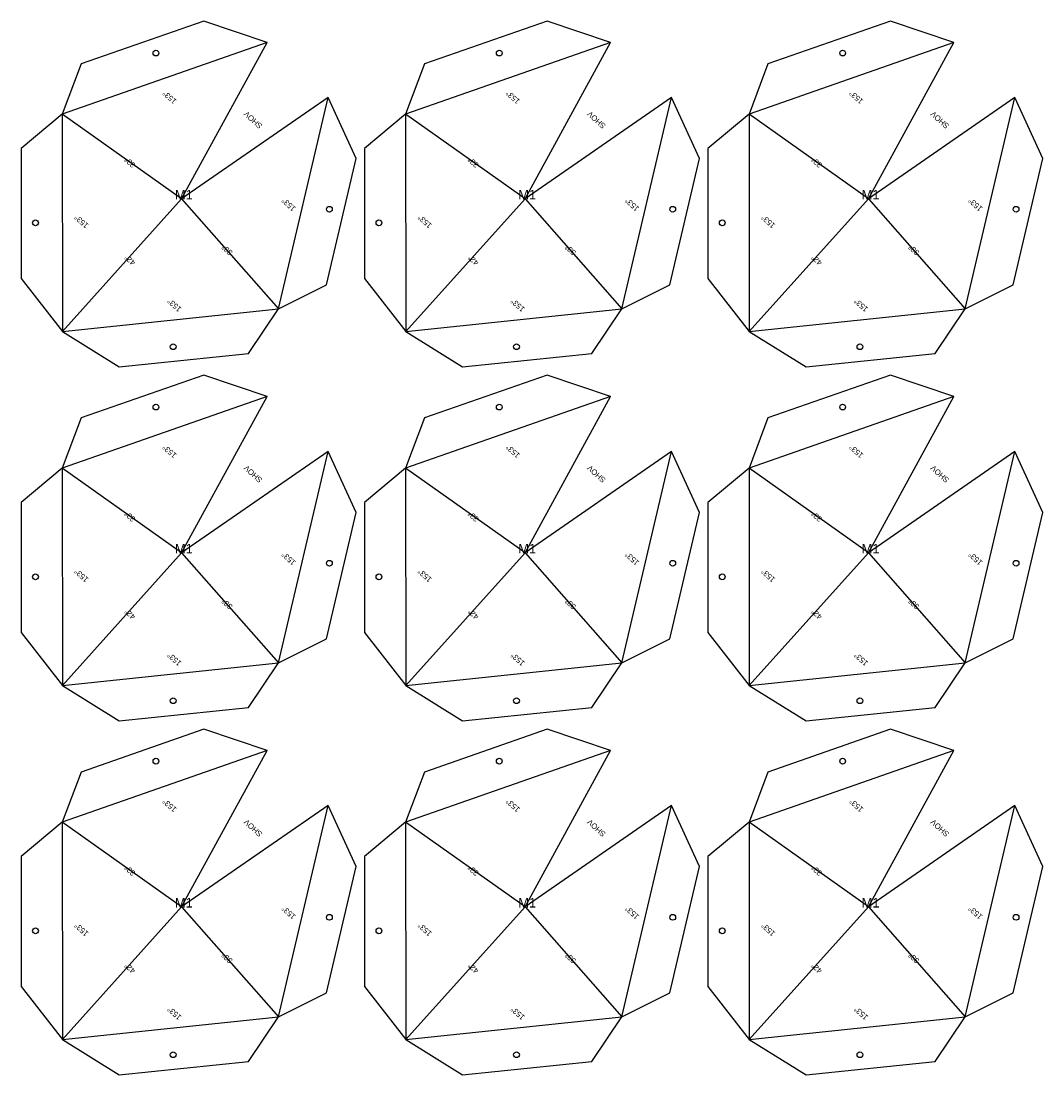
# Model space of a CAD drawing. Header units: millimetres. Extents: x 10 to 1253, y 10 to 2873.
# Tile 4 of 6: x 510 to 1253, y 1334 to 2101. Entities that reach past the tile are written whole.
import ezdxf

# ---------------------------------------------------------------- set-up
doc = ezdxf.new("R2010")
doc.units = ezdxf.units.MM
for name, color, linetype in [('BEND_OUT', 3, 'CONTINUOUS'), ('CUT', 1, 'CONTINUOUS'), ('MARK', 5, 'CONTINUOUS')]:
    doc.layers.add(name, color=color, linetype=linetype)

msp = doc.modelspace()

# ---------------------------------------------------------------- linework, layer by layer
at = {"layer": 'BEND_OUT'}
for p, q in [((688.908, 2084.899), (539.735, 2032.743)), ((938.781, 2084.899), (789.608, 2032.743)), ((1188.654, 2084.899), (1039.481, 2032.743)), ((696.982, 1891.157), (733.259, 2044.965)), ((946.855, 1891.157), (983.133, 2044.965)), ((1196.729, 1891.157), (1233.006, 2044.965)), ((626.612, 1971.116), (539.735, 2032.743)), ((539.735, 2032.743), (539.812, 1874.715)), ((876.485, 1971.116), (789.608, 2032.743)), ((789.608, 2032.743), (789.685, 1874.715)), ((1126.358, 1971.116), (1039.481, 2032.743)), ((1039.481, 2032.743), (1039.558, 1874.715)), ((626.612, 1971.116), (539.812, 1874.715)), ((626.612, 1971.116), (696.982, 1891.157)), ((876.485, 1971.116), (789.685, 1874.715)), ((876.485, 1971.116), (946.855, 1891.157)), ((1126.358, 1971.116), (1039.558, 1874.715)), ((1126.358, 1971.116), (1196.729, 1891.157)), ((539.812, 1874.715), (696.982, 1891.157)), ((789.685, 1874.715), (946.855, 1891.157)), ((1039.558, 1874.715), (1196.729, 1891.157)), ((688.908, 1827.271), (539.735, 1775.115)), ((938.781, 1827.271), (789.608, 1775.115)), ((1188.654, 1827.271), (1039.481, 1775.115)), ((696.982, 1633.529), (733.259, 1787.337)), ((946.855, 1633.529), (983.133, 1787.337)), ((1196.729, 1633.529), (1233.006, 1787.337)), ((626.612, 1713.488), (539.735, 1775.115)), ((539.735, 1775.115), (539.812, 1617.087)), ((876.485, 1713.488), (789.608, 1775.115)), ((789.608, 1775.115), (789.685, 1617.087)), ((1126.358, 1713.488), (1039.481, 1775.115)), ((1039.481, 1775.115), (1039.558, 1617.087)), ((626.612, 1713.488), (539.812, 1617.087)), ((626.612, 1713.488), (696.982, 1633.529)), ((876.485, 1713.488), (789.685, 1617.087)), ((876.485, 1713.488), (946.855, 1633.529)), ((1126.358, 1713.488), (1039.558, 1617.087)), ((1126.358, 1713.488), (1196.729, 1633.529)), ((539.812, 1617.087), (696.982, 1633.529)), ((789.685, 1617.087), (946.855, 1633.529)), ((1039.558, 1617.087), (1196.729, 1633.529)), ((688.908, 1569.643), (539.735, 1517.487)), ((938.781, 1569.643), (789.608, 1517.487)), ((1188.654, 1569.643), (1039.481, 1517.487)), ((696.982, 1375.901), (733.259, 1529.709)), ((946.855, 1375.901), (983.133, 1529.709)), ((1196.729, 1375.901), (1233.006, 1529.709)), ((626.612, 1455.86), (539.735, 1517.487)), ((539.735, 1517.487), (539.812, 1359.459)), ((876.485, 1455.86), (789.608, 1517.487)), ((789.608, 1517.487), (789.685, 1359.459)), ((1126.358, 1455.86), (1039.481, 1517.487)), ((1039.481, 1517.487), (1039.558, 1359.459)), ((626.612, 1455.86), (539.812, 1359.459)), ((626.612, 1455.86), (696.982, 1375.901)), ((876.485, 1455.86), (789.685, 1359.459)), ((876.485, 1455.86), (946.855, 1375.901)), ((1126.358, 1455.86), (1039.558, 1359.459)), ((1126.358, 1455.86), (1196.729, 1375.901)), ((539.812, 1359.459), (696.982, 1375.901)), ((789.685, 1359.459), (946.855, 1375.901)), ((1039.558, 1359.459), (1196.729, 1375.901))]:
    msp.add_line(p, q, dxfattribs=at)
at = {"layer": 'CUT'}
for points in [[(626.612, 1971.116), (688.908, 2084.899), (642.664, 2100.511), (553.432, 2069.313), (539.735, 2032.743), (509.747, 2007.729), (509.793, 1913.2), (539.812, 1874.715), (581.224, 1848.884), (675.239, 1858.719), (696.982, 1891.157), (731.92, 1908.602), (753.62, 2000.606), (733.259, 2044.965)], [(876.485, 1971.116), (938.781, 2084.899), (892.537, 2100.511), (803.306, 2069.313), (789.608, 2032.743), (759.62, 2007.729), (759.666, 1913.2), (789.685, 1874.715), (831.097, 1848.884), (925.112, 1858.719), (946.855, 1891.157), (981.793, 1908.602), (1003.493, 2000.606), (983.133, 2044.965)], [(1126.358, 1971.116), (1188.654, 2084.899), (1142.411, 2100.511), (1053.179, 2069.313), (1039.481, 2032.743), (1009.493, 2007.729), (1009.54, 1913.2), (1039.558, 1874.715), (1080.971, 1848.884), (1174.986, 1858.719), (1196.729, 1891.157), (1231.667, 1908.602), (1253.367, 2000.606), (1233.006, 2044.965)], [(626.612, 1713.488), (688.908, 1827.271), (642.664, 1842.884), (553.432, 1811.685), (539.735, 1775.115), (509.747, 1750.101), (509.793, 1655.573), (539.812, 1617.087), (581.224, 1591.256), (675.239, 1601.091), (696.982, 1633.529), (731.92, 1650.974), (753.62, 1742.978), (733.259, 1787.337)], [(876.485, 1713.488), (938.781, 1827.271), (892.537, 1842.884), (803.306, 1811.685), (789.608, 1775.115), (759.62, 1750.101), (759.666, 1655.573), (789.685, 1617.087), (831.097, 1591.256), (925.112, 1601.091), (946.855, 1633.529), (981.793, 1650.974), (1003.493, 1742.978), (983.133, 1787.337)], [(1126.358, 1713.488), (1188.654, 1827.271), (1142.411, 1842.884), (1053.179, 1811.685), (1039.481, 1775.115), (1009.493, 1750.101), (1009.54, 1655.573), (1039.558, 1617.087), (1080.971, 1591.256), (1174.986, 1601.091), (1196.729, 1633.529), (1231.667, 1650.974), (1253.367, 1742.978), (1233.006, 1787.337)], [(626.612, 1455.86), (688.908, 1569.643), (642.664, 1585.256), (553.432, 1554.057), (539.735, 1517.487), (509.747, 1492.473), (509.793, 1397.945), (539.812, 1359.459), (581.224, 1333.628), (675.239, 1343.463), (696.982, 1375.901), (731.92, 1393.347), (753.62, 1485.35), (733.259, 1529.709)], [(876.485, 1455.86), (938.781, 1569.643), (892.537, 1585.256), (803.306, 1554.057), (789.608, 1517.487), (759.62, 1492.473), (759.666, 1397.945), (789.685, 1359.459), (831.097, 1333.628), (925.112, 1343.463), (946.855, 1375.901), (981.793, 1393.347), (1003.493, 1485.35), (983.133, 1529.709)], [(1126.358, 1455.86), (1188.654, 1569.643), (1142.411, 1585.256), (1053.179, 1554.057), (1039.481, 1517.487), (1009.493, 1492.473), (1009.54, 1397.945), (1039.558, 1359.459), (1080.971, 1333.628), (1174.986, 1343.463), (1196.729, 1375.901), (1231.667, 1393.347), (1253.367, 1485.35), (1233.006, 1529.709)]]:
    msp.add_lwpolyline(points, close=True, dxfattribs=at)
for centre in [(607.885, 2077.228), (857.759, 2077.228), (1107.632, 2077.228), (734.1, 1963.584), (983.973, 1963.584), (1233.847, 1963.584), (520.273, 1953.72), (770.146, 1953.72), (1020.02, 1953.72), (620.426, 1863.542), (870.299, 1863.542), (1120.172, 1863.542), (607.885, 1819.601), (857.759, 1819.601), (1107.632, 1819.601), (734.1, 1705.956), (983.973, 1705.956), (1233.847, 1705.956), (520.273, 1696.092), (770.146, 1696.092), (1020.02, 1696.092), (620.426, 1605.914), (870.299, 1605.914), (1120.172, 1605.914), (607.885, 1561.973), (857.759, 1561.973), (1107.632, 1561.973), (734.1, 1448.329), (983.973, 1448.329), (1233.847, 1448.329), (520.273, 1438.464), (770.146, 1438.464), (1020.02, 1438.464), (620.426, 1348.286), (870.299, 1348.286), (1120.172, 1348.286)]:
    msp.add_circle(centre, 2.1, dxfattribs=at)

# ---------------------------------------------------------------- texts
at = {"layer": 'MARK'}
for s, p in [('153%%d', (623.325, 2042.676)), ('153%%d', (873.199, 2042.676)), ('153%%d', (1123.072, 2042.676)), ('SHOV', (685.708, 2024.793)), ('SHOV', (935.581, 2024.793)), ('SHOV', (1185.454, 2024.793)), ('33%%d', (593.314, 1996.32)), ('33%%d', (843.187, 1996.32)), ('33%%d', (1093.061, 1996.32)), ('153%%d', (710.013, 1964.622)), ('153%%d', (959.886, 1964.622)), ('153%%d', (1209.76, 1964.622)), ('153%%d', (559.214, 1952.297)), ('153%%d', (809.087, 1952.297)), ('153%%d', (1058.961, 1952.297)), ('33%%d', (664.075, 1932.606)), ('33%%d', (913.949, 1932.606)), ('33%%d', (1163.822, 1932.606)), ('42%%d', (593.349, 1925.207)), ('42%%d', (843.222, 1925.207)), ('42%%d', (1093.095, 1925.207)), ('153%%d', (626.83, 1891.414)), ('153%%d', (876.704, 1891.414)), ('153%%d', (1126.577, 1891.414)), ('153%%d', (623.325, 1785.048)), ('153%%d', (873.199, 1785.048)), ('153%%d', (1123.072, 1785.048)), ('SHOV', (685.708, 1767.165)), ('SHOV', (935.581, 1767.165)), ('SHOV', (1185.454, 1767.165)), ('33%%d', (593.314, 1738.692)), ('33%%d', (843.187, 1738.692)), ('33%%d', (1093.061, 1738.692)), ('153%%d', (710.013, 1706.994)), ('153%%d', (959.886, 1706.994)), ('153%%d', (1209.76, 1706.994)), ('153%%d', (559.214, 1694.669)), ('153%%d', (809.087, 1694.669)), ('153%%d', (1058.961, 1694.669)), ('33%%d', (664.075, 1674.978)), ('33%%d', (913.949, 1674.978)), ('33%%d', (1163.822, 1674.978)), ('42%%d', (593.349, 1667.579)), ('42%%d', (843.222, 1667.579)), ('42%%d', (1093.095, 1667.579)), ('153%%d', (626.83, 1633.787)), ('153%%d', (876.704, 1633.787)), ('153%%d', (1126.577, 1633.787)), ('153%%d', (623.325, 1527.42)), ('153%%d', (873.199, 1527.42)), ('153%%d', (1123.072, 1527.42)), ('SHOV', (685.708, 1509.537)), ('SHOV', (935.581, 1509.537)), ('SHOV', (1185.454, 1509.537)), ('33%%d', (593.314, 1481.064)), ('33%%d', (843.187, 1481.064)), ('33%%d', (1093.061, 1481.064)), ('153%%d', (710.013, 1449.366)), ('153%%d', (959.886, 1449.366)), ('153%%d', (1209.76, 1449.366)), ('153%%d', (559.214, 1437.041)), ('153%%d', (809.087, 1437.041)), ('153%%d', (1058.961, 1437.041)), ('33%%d', (664.075, 1417.35)), ('33%%d', (913.949, 1417.35)), ('33%%d', (1163.822, 1417.35)), ('42%%d', (593.349, 1409.951)), ('42%%d', (843.222, 1409.951)), ('42%%d', (1093.095, 1409.951)), ('153%%d', (626.83, 1376.159)), ('153%%d', (876.704, 1376.159)), ('153%%d', (1126.577, 1376.159))]:
    msp.add_text(s, height=4, rotation=138, dxfattribs=at).set_placement(p)
for p in [(621.683, 1970.697), (871.557, 1970.697), (1121.43, 1970.697), (621.683, 1713.07), (871.557, 1713.07), (1121.43, 1713.07), (621.683, 1455.442), (871.557, 1455.442), (1121.43, 1455.442)]:
    msp.add_text('M1', height=7, dxfattribs=at).set_placement(p)

doc.saveas('drawing.dxf')
